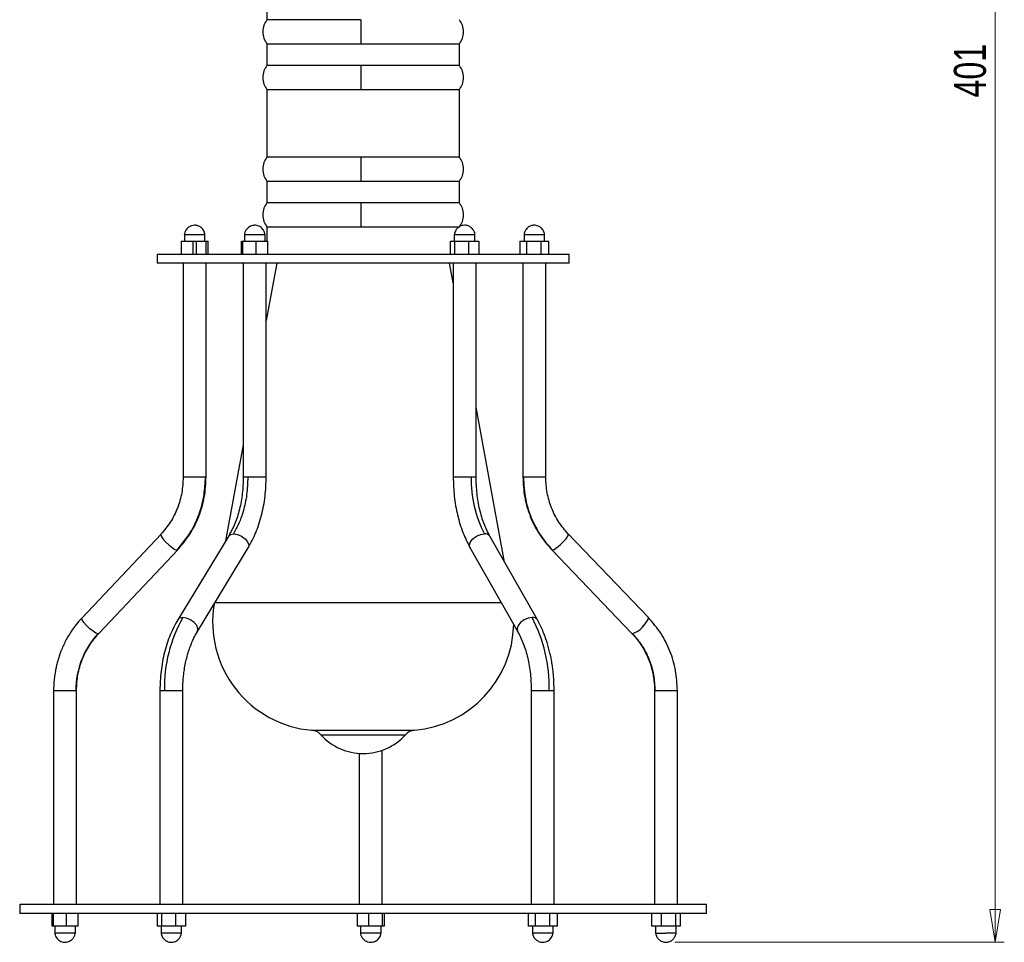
# Model space of a CAD drawing. Header units: millimetres. Extents: x 435 to 705, y 339 to 738.
# Tile 3 of 9: x 597 to 705, y 339 to 440. Entities that reach past the tile are written whole.
import ezdxf

# ---------------------------------------------------------------- set-up
doc = ezdxf.new("R2010")
doc.units = ezdxf.units.MM
doc.header["$PDSIZE"] = -1
doc.styles.add('SLDTEXTSTYLE0', font='TXT', dxfattribs={"width": 0.75})
doc.dimstyles.new('SLDDIMSTYLE0', dxfattribs={"dimtxt": 3.5, "dimasz": 3.556, "dimexe": 0, "dimexo": 0.0625, "dimgap": 0.875, "dimtad": 1, "dimdec": 0, "dimlfac": 2, "dimrnd": 1e-09, "dimzin": 12, "dimdsep": 46, "dimtxsty": 'SLDTEXTSTYLE0', "dimblk1": 'CLOSED', "dimblk2": 'CLOSED', "dimsah": 1, "dimcen": 0.09, "dimadec": 0, "dimazin": 3, "dimtfac": 1, "dimtofl": 0, "dimtmove": 0, "dimatfit": 3, "dimldrblk": 'CLOSED', "dimfxl": 0, "dimfrac": 2, "dimtolj": 1, "dimtzin": 12, "dimarcsym": 0})

# ---------------------------------------------------------------- blocks, each defined once
blk = doc.blocks.new('_Closed')
at = {"color": 0, "linetype": 'ByBlock', "lineweight": -2}
for p, q in [((-1, 0.166667), (0, 0)), ((-1, 0.166667), (-1, -0.166667)), ((0, 0), (-1, -0.166667)), ((0, 0), (-1, 0))]:
    blk.add_line(p, q, dxfattribs=at)
blk = doc.blocks.new('_D')
at = {"color": 7, "linetype": 'Continuous', "lineweight": 0}
for p, q in [((694.71, 539.82), (704.71, 539.82)), ((703.71, 339.21), (703.71, 539.82)), ((668.72, 339.21), (704.71, 339.21))]:
    blk.add_line(p, q, dxfattribs=at)
at = {"color": 7, "linetype": 'Continuous', "lineweight": 18, "xscale": 3.556, "yscale": 3.556}
for p, rotation in [((703.71, 539.82), 90.0000000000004), ((703.71, 339.21), 270.0000000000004)]:
    blk.add_blockref('_Closed', p, dxfattribs=dict(at, rotation=rotation))
at = {"color": 7, "linetype": 'Continuous', "lineweight": 18, "insert": (699.2, 431.46), "char_height": 3.5, "attachment_point": 1, "rotation": 90, "style": 'SLDTEXTSTYLE0'}
blk.add_mtext('401', dxfattribs=at)

msp = doc.modelspace()

# ---------------------------------------------------------------- linework, layer by layer
at = {"color": 7, "linetype": 'Continuous', "lineweight": 25}
for p, q in [((624.21, 441.35), (624.21, 439.95)), ((634.46, 439.95), (624.21, 439.95)), ((624.21, 437.32), (624.21, 434.95)), ((624.21, 437.32), (634.46, 437.32)), ((634.46, 437.32), (645.21, 437.32)), ((645.21, 434.95), (645.21, 437.32)), ((634.46, 434.95), (624.21, 434.95)), ((645.21, 434.95), (634.46, 434.95)), ((624.21, 432.32), (624.21, 424.95)), ((624.21, 432.32), (634.46, 432.32)), ((634.46, 432.32), (645.21, 432.32)), ((645.21, 424.95), (645.21, 432.32)), ((634.46, 424.95), (624.21, 424.95)), ((645.21, 424.95), (634.46, 424.95)), ((624.21, 422.32), (624.21, 419.95)), ((624.21, 422.32), (634.46, 422.32)), ((634.46, 422.32), (645.21, 422.32)), ((645.21, 419.95), (645.21, 422.32)), ((634.46, 419.95), (624.21, 419.95)), ((645.21, 419.95), (634.46, 419.95)), ((624.21, 417.32), (624.21, 415.75)), ((624.21, 417.32), (634.46, 417.32)), ((634.46, 417.32), (645.21, 417.32)), ((615.19, 416.5), (615.19, 415.75)), ((617.44, 415.75), (617.44, 416.5)), ((621.75, 416.5), (621.75, 415.75)), ((621.75, 416.5), (624, 416.5)), ((624, 415.75), (624, 416.5)), ((644.66, 416.5), (644.66, 415.75)), ((644.66, 416.5), (646.91, 416.5)), ((646.91, 415.75), (646.91, 416.5)), ((652.27, 416.5), (652.27, 415.75)), ((652.27, 416.5), (654.52, 416.5)), ((654.52, 415.75), (654.52, 416.5)), ((614.85, 415.75), (616.11, 415.75)), ((614.85, 415.75), (614.85, 414.35)), ((616.11, 415.75), (616.11, 414.35)), ((616.11, 415.75), (617.58, 415.75)), ((616.52, 414.35), (616.52, 415.75)), ((617.58, 415.75), (617.78, 415.75)), ((617.58, 414.35), (617.58, 415.75)), ((617.78, 414.35), (617.78, 415.75)), ((621.44, 415.75), (621.57, 415.75)), ((621.44, 414.35), (621.44, 415.75)), ((621.57, 415.75), (623, 415.75)), ((621.57, 414.35), (621.57, 415.75)), ((623, 415.75), (624.31, 415.75)), ((623, 415.75), (623, 414.35)), ((624.31, 414.35), (624.31, 415.75)), ((644.25, 415.75), (644.7, 415.75)), ((644.25, 414.35), (644.25, 415.75)), ((644.7, 415.75), (646.24, 415.75)), ((644.7, 414.35), (644.7, 415.75)), ((646.24, 414.35), (646.24, 415.75)), ((646.24, 415.75), (647.33, 415.75)), ((647.33, 415.75), (647.33, 414.35)), ((651.81, 415.75), (652.57, 415.75)), ((651.81, 415.75), (651.81, 414.35)), ((652.57, 415.75), (654.15, 415.75)), ((652.57, 414.35), (652.57, 415.75)), ((654.15, 414.35), (654.15, 415.75)), ((654.15, 415.75), (654.98, 415.75)), ((654.98, 414.35), (654.98, 415.75)), ((612.21, 414.35), (612.21, 413.35)), ((612.21, 414.35), (657.21, 414.35)), ((657.21, 413.35), (657.21, 414.35)), ((657.21, 413.35), (612.21, 413.35)), ((615.06, 413.35), (615.06, 390)), ((617.56, 390), (617.56, 413.35)), ((621.62, 413.35), (621.62, 390)), ((625.27, 413.35), (624.12, 407.11)), ((624.12, 390), (624.12, 413.35)), ((644.54, 411.22), (644.15, 413.35)), ((644.54, 413.35), (644.54, 390)), ((647.04, 390), (647.04, 413.35)), ((652.14, 413.35), (652.14, 390)), ((654.64, 390), (654.64, 413.35)), ((650.15, 380.71), (647.04, 397.63)), ((621.62, 393.52), (619.69, 383.03)), ((612.64, 383.78), (604.02, 374.64)), ((665.86, 374.65), (657.1, 383.79)), ((620.03, 383.57), (614.48, 374.43)), ((653.74, 374.4), (648.54, 383.54)), ((605.84, 372.93), (614.46, 382.07)), ((614.46, 382.07), (614.47, 382.08)), ((616.61, 373.13), (622.16, 382.28)), ((646.37, 382.31), (651.56, 373.17)), ((655.29, 382.08), (655.3, 382.06)), ((655.3, 382.06), (664.06, 372.92)), ((665.86, 374.65), (665.87, 374.63)), ((600.91, 366.71), (600.91, 343.35)), ((603.41, 343.35), (603.41, 366.71)), ((612.52, 366.71), (612.52, 343.35)), ((615.02, 343.35), (615.02, 366.71)), ((653.06, 366.71), (653.06, 343.35)), ((655.56, 343.35), (655.56, 366.71)), ((666.52, 366.71), (666.52, 343.35)), ((669.02, 343.35), (669.02, 366.71)), ((636.79, 343.35), (636.79, 360.17)), ((634.29, 359.83), (634.29, 343.35)), ((597.21, 343.35), (597.21, 342.35)), ((597.21, 343.35), (672.21, 343.35)), ((672.21, 342.35), (672.21, 343.35)), ((672.21, 342.35), (597.21, 342.35)), ((600.73, 342.35), (600.73, 340.95)), ((600.86, 342.35), (600.86, 340.95)), ((602.29, 342.35), (602.29, 340.95)), ((603.6, 340.95), (603.6, 342.35)), ((612.22, 342.35), (612.22, 340.95)), ((612.68, 342.35), (612.68, 340.95)), ((614.22, 342.35), (614.22, 340.95)), ((615.31, 342.35), (615.31, 340.95)), ((634.07, 342.35), (634.07, 340.95)), ((635.33, 340.95), (635.33, 342.35)), ((636.8, 342.35), (636.8, 340.95)), ((637, 342.35), (637, 340.95)), ((652.73, 342.35), (652.73, 340.95)), ((653.49, 342.35), (653.49, 340.95)), ((655.07, 342.35), (655.07, 340.95)), ((655.9, 342.35), (655.9, 340.95)), ((666.21, 340.95), (666.21, 342.35)), ((667.24, 342.35), (667.24, 340.95)), ((668.8, 342.35), (668.8, 340.95)), ((669.33, 342.35), (669.33, 340.95)), ((600.86, 340.95), (600.73, 340.95)), ((602.29, 340.95), (600.86, 340.95)), ((601.04, 340.95), (601.04, 340.2)), ((603.6, 340.95), (602.29, 340.95)), ((603.29, 340.2), (603.29, 340.95)), ((612.68, 340.95), (612.22, 340.95)), ((612.64, 340.95), (612.64, 340.2)), ((614.22, 340.95), (612.68, 340.95)), ((615.31, 340.95), (614.22, 340.95)), ((614.89, 340.2), (614.89, 340.95)), ((635.33, 340.95), (634.07, 340.95)), ((634.41, 340.95), (634.41, 340.2)), ((636.8, 340.95), (635.33, 340.95)), ((636.66, 340.2), (636.66, 340.95)), ((637, 340.95), (636.8, 340.95)), ((653.49, 340.95), (652.73, 340.95)), ((653.19, 340.95), (653.19, 340.2)), ((655.07, 340.95), (653.49, 340.95)), ((655.9, 340.95), (655.07, 340.95)), ((655.44, 340.2), (655.44, 340.95)), ((667.24, 340.95), (666.21, 340.95)), ((666.64, 340.95), (666.64, 340.2)), ((668.8, 340.95), (667.24, 340.95)), ((669.33, 340.95), (668.8, 340.95)), ((668.89, 340.2), (668.89, 340.95)), ((614.89, 340.2), (612.64, 340.2))]:
    msp.add_line(p, q, dxfattribs=at)
at = {"color": 8, "linetype": 'Continuous', "lineweight": 25}
for p, q in [((617.49, 390), (615.06, 390)), ((617.56, 390), (617.49, 390)), ((622.11, 390), (621.62, 390)), ((624.12, 390), (622.11, 390)), ((646.5, 390), (644.54, 390)), ((647.04, 390), (646.5, 390)), ((652.2, 390), (652.14, 390)), ((654.64, 390), (652.2, 390)), ((614.38, 382.04), (614.46, 382.07)), ((655.3, 382.06), (655.35, 382.04)), ((618.54, 376.31), (638.78, 376.31)), ((638.78, 376.31), (649.77, 376.31)), ((605.84, 372.93), (605.76, 372.9)), ((664.11, 372.9), (664.06, 372.92)), ((600.91, 366.71), (603.34, 366.71)), ((603.34, 366.71), (603.41, 366.71)), ((612.52, 366.71), (613.01, 366.71)), ((613.01, 366.71), (615.02, 366.71)), ((653.06, 366.71), (655.02, 366.71)), ((655.02, 366.71), (655.56, 366.71)), ((666.52, 366.71), (666.57, 366.71)), ((666.57, 366.71), (669.02, 366.71)), ((629.1, 362.35), (636.12, 362.35)), ((636.12, 362.35), (640.32, 362.35)), ((630.08, 361.86), (635.87, 361.86)), ((635.87, 361.86), (639.34, 361.86))]:
    msp.add_line(p, q, dxfattribs=at)
at = {"color": 8, "linetype": 'Continuous', "lineweight": 25, "flags": 128}
for points in [[(612.64, 383.78), (612.62, 383.74), (612.67, 383.55), (612.85, 383.26), (613.14, 382.93), (613.49, 382.59), (613.85, 382.3), (614.16, 382.11), (614.38, 382.04)], [(620.03, 383.57), (620.22, 383.74), (620.56, 383.81)], [(620.56, 383.81), (620.98, 383.74), (621.42, 383.55), (621.81, 383.26), (622.09, 382.93), (622.22, 382.59), (622.18, 382.3), (622.16, 382.28)], [(646.37, 382.31), (646.31, 382.59), (646.43, 382.93), (646.7, 383.26), (647.08, 383.55), (647.52, 383.74), (647.96, 383.81)], [(655.35, 382.04), (655.56, 382.11), (655.85, 382.3), (656.21, 382.59), (656.56, 382.93), (656.86, 383.26), (657.05, 383.55), (657.12, 383.74), (657.1, 383.79)], [(605.76, 372.9), (605.54, 372.97), (605.22, 373.16), (604.86, 373.44), (604.51, 373.78), (604.22, 374.12), (604.04, 374.41), (604, 374.6), (604.02, 374.64)], [(615.01, 374.67), (614.67, 374.6), (614.48, 374.43)], [(616.61, 373.14), (616.63, 373.16), (616.67, 373.44), (616.54, 373.78), (616.26, 374.12), (615.87, 374.41), (615.43, 374.6), (615.01, 374.67)], [(653.15, 374.67), (652.72, 374.6), (652.28, 374.41), (651.89, 374.12), (651.62, 373.78), (651.51, 373.44), (651.56, 373.16)]]:
    msp.add_lwpolyline(points, dxfattribs=at)
at = {"color": 7, "linetype": 'Continuous', "lineweight": 25, "flags": 128}
msp.add_lwpolyline([(636.66, 340.2), (636.66, 340.2), (636.59, 340.2), (636.4, 340.2), (636.11, 340.2), (635.76, 340.2), (635.38, 340.2), (635.02, 340.2), (634.86, 340.2), (634.79, 340.2), (634.55, 340.2), (634.43, 340.2), (634.41, 340.2), (634.41, 340.2)], dxfattribs=at)
at = {"color": 7, "linetype": 'Continuous', "lineweight": 25}
for centre, radius, start, end in [((659.28, 389.74), 12.79, 178.8527, 207.6361), ((630.13, 374.17), 11.86, 170.5347, 265.0349), ((628.61, 367.02), 15.6, 150.6457, 181.1275), ((638.59, 367.04), 16.44, 358.8527, 27.6361), ((639.29, 374.17), 11.86, 274.9651, 358.6476), ((612.36, 366.75), 9.02, 137.0486, 180.2643), ((628.97, 360.86), 1.5, 42.2134, 85.0349), ((640.45, 360.86), 1.5, 94.9651, 137.7866), ((634.71, 366.06), 6.25, 222.2134, 317.7866)]:
    msp.add_arc(centre, radius, start, end, dxfattribs=at)
at = {"color": 8, "linetype": 'Continuous', "lineweight": 25}
for centre, radius, start, end in [((648.04, 383.22), 0.593, 32.6976, 98.3123), ((653.24, 374.08), 0.593, 32.7362, 98.308), ((663.07, 375.72), 3, 290.2839, 338.8426)]:
    msp.add_arc(centre, radius, start, end, dxfattribs=at)
at = {"color": 7, "linetype": 'Continuous', "lineweight": 25}
for points, knots in [([(624.21, 439.95), (624.08, 439.76), (623.82, 439.36), (623.71, 438.64), (623.82, 437.91), (624.08, 437.51), (624.21, 437.32)], [0, 0, 0, 0, 0.242775, 0.5, 0.757225, 1, 1, 1, 1]), ([(634.46, 439.95), (634.45, 439.76), (634.45, 439.36), (634.45, 438.64), (634.45, 437.91), (634.45, 437.51), (634.46, 437.32)], [0, 0, 0, 0, 0.2427751, 0.5, 0.7572249, 1, 1, 1, 1]), ([(645.21, 437.32), (645.34, 437.51), (645.6, 437.91), (645.71, 438.64), (645.6, 439.36), (645.34, 439.76), (645.21, 439.95)], [0, 0, 0, 0, 0.242775, 0.5, 0.757225, 1, 1, 1, 1]), ([(624.21, 434.95), (624.08, 434.76), (623.82, 434.36), (623.71, 433.64), (623.82, 432.91), (624.08, 432.51), (624.21, 432.32)], [0, 0, 0, 0, 0.242775, 0.5, 0.757225, 1, 1, 1, 1]), ([(634.46, 434.95), (634.45, 434.76), (634.45, 434.36), (634.45, 433.64), (634.45, 432.91), (634.45, 432.51), (634.46, 432.32)], [0, 0, 0, 0, 0.242775, 0.5, 0.757225, 1, 1, 1, 1]), ([(645.21, 432.32), (645.34, 432.51), (645.6, 432.91), (645.71, 433.64), (645.6, 434.36), (645.34, 434.76), (645.21, 434.95)], [0, 0, 0, 0, 0.2427751, 0.5, 0.7572249, 1, 1, 1, 1]), ([(624.21, 424.95), (624.08, 424.76), (623.82, 424.36), (623.71, 423.64), (623.82, 422.91), (624.08, 422.51), (624.21, 422.32)], [0, 0, 0, 0, 0.242775, 0.5, 0.757225, 1, 1, 1, 1]), ([(634.46, 424.95), (634.45, 424.76), (634.45, 424.36), (634.45, 423.64), (634.45, 422.91), (634.45, 422.51), (634.46, 422.32)], [0, 0, 0, 0, 0.242775, 0.5, 0.757225, 1, 1, 1, 1]), ([(645.21, 422.32), (645.34, 422.51), (645.6, 422.91), (645.71, 423.64), (645.6, 424.36), (645.34, 424.76), (645.21, 424.95)], [0, 0, 0, 0, 0.242775, 0.5, 0.757225, 1, 1, 1, 1]), ([(624.21, 419.95), (624.08, 419.76), (623.82, 419.36), (623.71, 418.64), (623.82, 417.91), (624.08, 417.51), (624.21, 417.32)], [0, 0, 0, 0, 0.2427751, 0.5, 0.7572249, 1, 1, 1, 1]), ([(634.46, 419.95), (634.45, 419.76), (634.45, 419.36), (634.45, 418.64), (634.45, 417.91), (634.45, 417.51), (634.46, 417.32)], [0, 0, 0, 0, 0.242775, 0.5, 0.757225, 1, 1, 1, 1]), ([(645.21, 417.32), (645.34, 417.51), (645.6, 417.91), (645.71, 418.64), (645.6, 419.36), (645.34, 419.76), (645.21, 419.95)], [0, 0, 0, 0, 0.242775, 0.5, 0.757225, 1, 1, 1, 1]), ([(617.44, 416.47), (617.43, 416.53), (617.41, 416.67), (617.34, 416.87), (617.21, 417.07), (617.01, 417.29), (616.7, 417.46), (616.31, 417.52), (615.99, 417.47), (615.74, 417.36), (615.54, 417.21), (615.37, 417.02), (615.23, 416.75), (615.2, 416.56), (615.18, 416.47)], [0, 0, 0, 0, 0.0602396, 0.1256831, 0.1938655, 0.2619829, 0.3922274, 0.5038718, 0.5999199, 0.6837938, 0.7419336, 0.8210222, 0.9109479, 1, 1, 1, 1]), ([(624, 416.47), (623.99, 416.55), (623.96, 416.72), (623.85, 416.95), (623.71, 417.14), (623.53, 417.3), (623.33, 417.42), (623.09, 417.49), (622.85, 417.51), (622.63, 417.48), (622.4, 417.41), (622.16, 417.26), (621.95, 417.03), (621.79, 416.75), (621.76, 416.56), (621.74, 416.47)], [0, 0, 0, 0, 0.076539, 0.154532, 0.2268, 0.286423, 0.361644, 0.433596, 0.511946, 0.564979, 0.636359, 0.722609, 0.81727, 0.912153, 1, 1, 1, 1]), ([(646.92, 416.41), (646.92, 416.44), (646.91, 416.52), (646.88, 416.69), (646.79, 416.93), (646.58, 417.21), (646.26, 417.42), (645.94, 417.51), (645.63, 417.5), (645.38, 417.44), (645.16, 417.32), (645, 417.19), (644.87, 417.04), (644.76, 416.86), (644.7, 416.68), (644.67, 416.55), (644.67, 416.51), (644.67, 416.5)], [0, 0, 0, 0, 0.034261, 0.072481, 0.148248, 0.267864, 0.367529, 0.484786, 0.559536, 0.639521, 0.711441, 0.773727, 0.826594, 0.885212, 0.960853, 0.998285, 1, 1, 1, 1]), ([(654.52, 416.49), (654.49, 416.62), (654.43, 416.9), (654.18, 417.21), (653.89, 417.41), (653.56, 417.51), (653.26, 417.51), (652.99, 417.44), (652.77, 417.33), (652.57, 417.16), (652.41, 416.96), (652.31, 416.73), (652.28, 416.57), (652.27, 416.49)], [0, 0, 0, 0, 0.123472, 0.248187, 0.356648, 0.441375, 0.55211, 0.620834, 0.695925, 0.77452, 0.85334, 0.929292, 1, 1, 1, 1]), ([(615.2, 416.5), (615.2, 416.5), (615.18, 416.5), (615.28, 416.5), (615.43, 416.5), (615.59, 416.5), (615.77, 416.5), (616.02, 416.5), (616.21, 416.5), (616.29, 416.5)], [0, 0, 0, 0, 0.0607364, 0.2783043, 0.4958763, 0.5495435, 0.6571576, 0.8747284, 1, 1, 1, 1]), ([(616.29, 416.5), (616.41, 416.5), (616.67, 416.5), (617.01, 416.5), (617.27, 416.5), (617.42, 416.5), (617.42, 416.5), (617.43, 416.5)], [0, 0, 0, 0, 0.211544, 0.423087, 0.634631, 0.846171, 1, 1, 1, 1]), ([(615.06, 390), (615.03, 389.42), (614.97, 388.27), (614.47, 386.6), (613.72, 385.05), (612.99, 384.2), (612.63, 383.77)], [0, 0, 0, 0, 0.247809, 0.500309, 0.752652, 1, 1, 1, 1]), ([(614.38, 382.04), (614.9, 382.66), (615.93, 383.9), (616.87, 386), (617.4, 388.06), (617.46, 389.36), (617.49, 390)], [0, 0, 0, 0, 0.27761, 0.560579, 0.78239, 1, 1, 1, 1]), ([(614.47, 382.08), (614.93, 382.62), (615.85, 383.72), (616.82, 385.69), (617.45, 387.81), (617.53, 389.27), (617.56, 390)], [0, 0, 0, 0, 0.247754, 0.500243, 0.752609, 1, 1, 1, 1]), ([(621.62, 390), (621.6, 389.4), (621.56, 388.2), (621.23, 386.47), (620.74, 384.88), (620.26, 384.01), (620.03, 383.57)], [0, 0, 0, 0, 0.249235, 0.502194, 0.754039, 1, 1, 1, 1]), ([(622.11, 390), (622.09, 389.36), (622.04, 388.07), (621.67, 386.37), (621.17, 384.93), (620.76, 384.18), (620.56, 383.81)], [0, 0, 0, 0, 0.27761, 0.560579, 0.78239, 1, 1, 1, 1]), ([(622.16, 382.28), (622.45, 382.81), (623.04, 383.89), (623.65, 385.82), (624.05, 387.88), (624.1, 389.3), (624.12, 390)], [0, 0, 0, 0, 0.248944, 0.501856, 0.753826, 1, 1, 1, 1]), ([(644.54, 390), (644.56, 389.3), (644.61, 387.89), (644.98, 385.84), (645.55, 383.92), (646.1, 382.84), (646.37, 382.31)], [0, 0, 0, 0, 0.246134, 0.498087, 0.751012, 1, 1, 1, 1]), ([(648.54, 383.54), (648.32, 383.98), (647.88, 384.86), (647.41, 386.45), (647.1, 388.19), (647.06, 389.4), (647.04, 390)], [0, 0, 0, 0, 0.245925, 0.497761, 0.750735, 1, 1, 1, 1]), ([(652.15, 390), (652.18, 389.27), (652.26, 387.81), (652.9, 385.69), (653.88, 383.72), (654.82, 382.62), (655.29, 382.08)], [0, 0, 0, 0, 0.247437, 0.499817, 0.75229, 1, 1, 1, 1]), ([(652.2, 390), (652.25, 389.18), (652.35, 387.53), (653.1, 385.34), (654.11, 383.48), (654.94, 382.52), (655.35, 382.04)], [0, 0, 0, 0, 0.27761, 0.560579, 0.78239, 1, 1, 1, 1]), ([(657.11, 383.77), (656.75, 384.2), (656.01, 385.06), (655.24, 386.61), (654.74, 388.27), (654.67, 389.42), (654.64, 390)], [0, 0, 0, 0, 0.247403, 0.499767, 0.752249, 1, 1, 1, 1]), ([(604.02, 374.64), (603.76, 374.36), (603.34, 373.88), (602.86, 373.2), (602.51, 372.64), (602.22, 372.12), (601.95, 371.56), (601.73, 371.04), (601.55, 370.54), (601.4, 370.07), (601.26, 369.57), (601.15, 369.08), (601.07, 368.64), (601, 368.18), (600.93, 367.55), (600.92, 367.03), (600.91, 366.71)], [0, 0, 0, 0, 0.132837, 0.221279, 0.289097, 0.359103, 0.429768, 0.500656, 0.555228, 0.61126, 0.67009, 0.732148, 0.784533, 0.822512, 0.890211, 1, 1, 1, 1]), ([(614.48, 374.43), (614.19, 373.9), (613.6, 372.82), (612.99, 370.89), (612.59, 368.83), (612.54, 367.41), (612.52, 366.71)], [0, 0, 0, 0, 0.248944, 0.501856, 0.753826, 1, 1, 1, 1]), ([(655.56, 366.71), (655.55, 367.15), (655.54, 367.86), (655.46, 368.75), (655.37, 369.42), (655.26, 370.07), (655.12, 370.73), (654.96, 371.37), (654.8, 371.92), (654.63, 372.44), (654.42, 372.98), (654.14, 373.65), (653.89, 374.12), (653.74, 374.4)], [0, 0, 0, 0, 0.155549, 0.252079, 0.319031, 0.39742, 0.492808, 0.567915, 0.640366, 0.710364, 0.778092, 0.866915, 1, 1, 1, 1]), ([(669.02, 366.71), (668.98, 367.44), (668.9, 368.9), (668.26, 371.02), (667.28, 372.99), (666.34, 374.09), (665.87, 374.63)], [0, 0, 0, 0, 0.247437, 0.499817, 0.75229, 1, 1, 1, 1]), ([(615.02, 366.71), (615.02, 367.03), (615.03, 367.57), (615.09, 368.26), (615.2, 369.13), (615.38, 370.03), (615.63, 370.93), (615.82, 371.48), (616.02, 371.97), (616.26, 372.52), (616.48, 372.91), (616.61, 373.13)], [0, 0, 0, 0, 0.133308, 0.222071, 0.290138, 0.502349, 0.617648, 0.706374, 0.770366, 0.865108, 1, 1, 1, 1]), ([(651.56, 373.17), (651.78, 372.73), (652.23, 371.85), (652.7, 370.25), (653.01, 368.52), (653.04, 367.31), (653.06, 366.71)], [0, 0, 0, 0, 0.245925, 0.497761, 0.750735, 1, 1, 1, 1]), ([(603.41, 366.71), (603.44, 367.28), (603.5, 368.44), (604, 370.1), (604.76, 371.65), (605.49, 372.51), (605.85, 372.94)], [0, 0, 0, 0, 0.247809, 0.500309, 0.752652, 1, 1, 1, 1]), ([(664.06, 372.92), (664.26, 372.7), (664.55, 372.37), (664.88, 371.92), (665.11, 371.59), (665.32, 371.24), (665.53, 370.85), (665.71, 370.47), (665.9, 370.03), (666.08, 369.54), (666.24, 368.98), (666.37, 368.39), (666.49, 367.64), (666.51, 367.07), (666.52, 366.71)], [0, 0, 0, 0, 0.133253, 0.194691, 0.245763, 0.312384, 0.37683, 0.43793, 0.498658, 0.583665, 0.668667, 0.751639, 0.845699, 1, 1, 1, 1]), ([(664.11, 372.9), (664.48, 372.48), (665.21, 371.62), (665.98, 370.08), (666.48, 368.43), (666.54, 367.28), (666.57, 366.71)], [0, 0, 0, 0, 0.247575, 0.5, 0.752425, 1, 1, 1, 1]), ([(601.03, 340.24), (601.05, 340.16), (601.07, 339.99), (601.18, 339.76), (601.32, 339.57), (601.5, 339.41), (601.7, 339.29), (601.96, 339.21), (602.2, 339.2), (602.43, 339.23), (602.66, 339.31), (602.89, 339.46), (603.1, 339.69), (603.25, 339.96), (603.28, 340.15), (603.29, 340.24)], [0, 0, 0, 0, 0.075947, 0.1534002, 0.2253827, 0.2851224, 0.3610373, 0.4353456, 0.5187793, 0.5733859, 0.6450112, 0.7301759, 0.822667, 0.9148425, 1, 1, 1, 1]), ([(603.29, 340.2), (603.27, 340.2), (603.24, 340.2), (603.07, 340.2), (602.9, 340.2), (602.69, 340.2), (602.39, 340.2), (602.01, 340.2), (601.64, 340.2), (601.33, 340.2), (601.12, 340.2), (601.04, 340.2), (601.04, 340.2), (601.04, 340.2)], [0, 0, 0, 0, 0.108236, 0.216472, 0.270007, 0.323542, 0.431778, 0.540014, 0.648251, 0.756487, 0.864723, 0.972958, 1, 1, 1, 1]), ([(612.64, 340.3), (612.64, 340.27), (612.64, 340.22), (612.67, 340.08), (612.74, 339.85), (612.9, 339.58), (613.15, 339.37), (613.41, 339.25), (613.7, 339.19), (614.03, 339.21), (614.33, 339.34), (614.54, 339.5), (614.68, 339.68), (614.78, 339.88), (614.85, 340.05), (614.88, 340.16), (614.89, 340.2), (614.89, 340.2)], [0, 0, 0, 0, 0.02966, 0.06175, 0.128236, 0.231244, 0.338117, 0.404289, 0.476624, 0.598593, 0.684445, 0.749554, 0.844153, 0.896433, 0.947828, 0.995985, 1, 1, 1, 1]), ([(634.41, 340.24), (634.42, 340.15), (634.45, 339.95), (634.6, 339.69), (634.76, 339.5), (634.96, 339.35), (635.21, 339.24), (635.53, 339.19), (635.91, 339.24), (636.23, 339.42), (636.44, 339.64), (636.56, 339.83), (636.64, 340.04), (636.66, 340.18), (636.67, 340.24)], [0, 0, 0, 0, 0.089168, 0.179194, 0.258306, 0.316357, 0.399979, 0.494858, 0.605483, 0.736538, 0.805481, 0.87416, 0.939786, 1, 1, 1, 1]), ([(653.19, 340.22), (653.22, 340.08), (653.27, 339.81), (653.53, 339.49), (653.82, 339.3), (654.15, 339.2), (654.44, 339.2), (654.72, 339.27), (654.94, 339.38), (655.14, 339.55), (655.29, 339.75), (655.4, 339.98), (655.43, 340.14), (655.44, 340.22)], [0, 0, 0, 0, 0.123523, 0.248261, 0.356721, 0.441439, 0.552144, 0.620848, 0.695922, 0.774507, 0.853324, 0.929278, 1, 1, 1, 1]), ([(655.44, 340.2), (655.42, 340.2), (655.39, 340.2), (655.19, 340.2), (654.9, 340.2), (654.6, 340.2), (654.35, 340.2), (654.1, 340.2), (653.79, 340.2), (653.48, 340.2), (653.27, 340.2), (653.19, 340.2), (653.19, 340.2), (653.19, 340.2)], [0, 0, 0, 0, 0.1082, 0.2164, 0.324599, 0.4328, 0.486317, 0.539834, 0.648033, 0.756233, 0.864434, 0.972633, 1, 1, 1, 1]), ([(666.64, 340.3), (666.64, 340.27), (666.64, 340.2), (666.67, 340.05), (666.75, 339.81), (666.94, 339.53), (667.27, 339.29), (667.66, 339.18), (668.03, 339.22), (668.31, 339.33), (668.52, 339.49), (668.67, 339.67), (668.78, 339.88), (668.85, 340.04), (668.89, 340.19), (668.9, 340.26), (668.9, 340.3)], [0, 0, 0, 0, 0.030735, 0.0641013, 0.1332844, 0.2407343, 0.3453397, 0.4667489, 0.5724587, 0.6526211, 0.7185168, 0.810606, 0.8610131, 0.9106046, 0.9572724, 1, 1, 1, 1])]:
    msp.add_open_spline(points, degree=3, knots=knots, dxfattribs=at)
for points in [[(666.64, 340.2), (666.66, 340.2), (666.68, 340.2), (666.93, 340.2), (667.3, 340.2), (667.59, 340.2), (667.74, 340.2)], [(668.89, 340.2), (668.87, 340.2), (668.83, 340.2), (668.56, 340.2), (668.18, 340.2), (667.89, 340.2), (667.74, 340.2)]]:
    msp.add_open_spline(points, degree=3, dxfattribs=at)
at = {"color": 7, "linetype": 'Continuous', "lineweight": 0}
msp.add_point((667.72, 339.21), dxfattribs=at)

# ---------------------------------------------------------------- dimensions: what is measured, and where the dimension line sits
at = {"color": 7, "linetype": 'Continuous', "lineweight": 18}
dim = msp.add_linear_dim(base=(703.71, 539.82), p1=(667.72, 339.21), p2=(693.71, 539.82), angle=90, dimstyle='SLDDIMSTYLE0', dxfattribs=at)
dim.commit()
dim.dimension.update_dxf_attribs({"geometry": '_D', "text_midpoint": (703.71, 435.34), "dimtype": 160})

doc.saveas('drawing.dxf')
